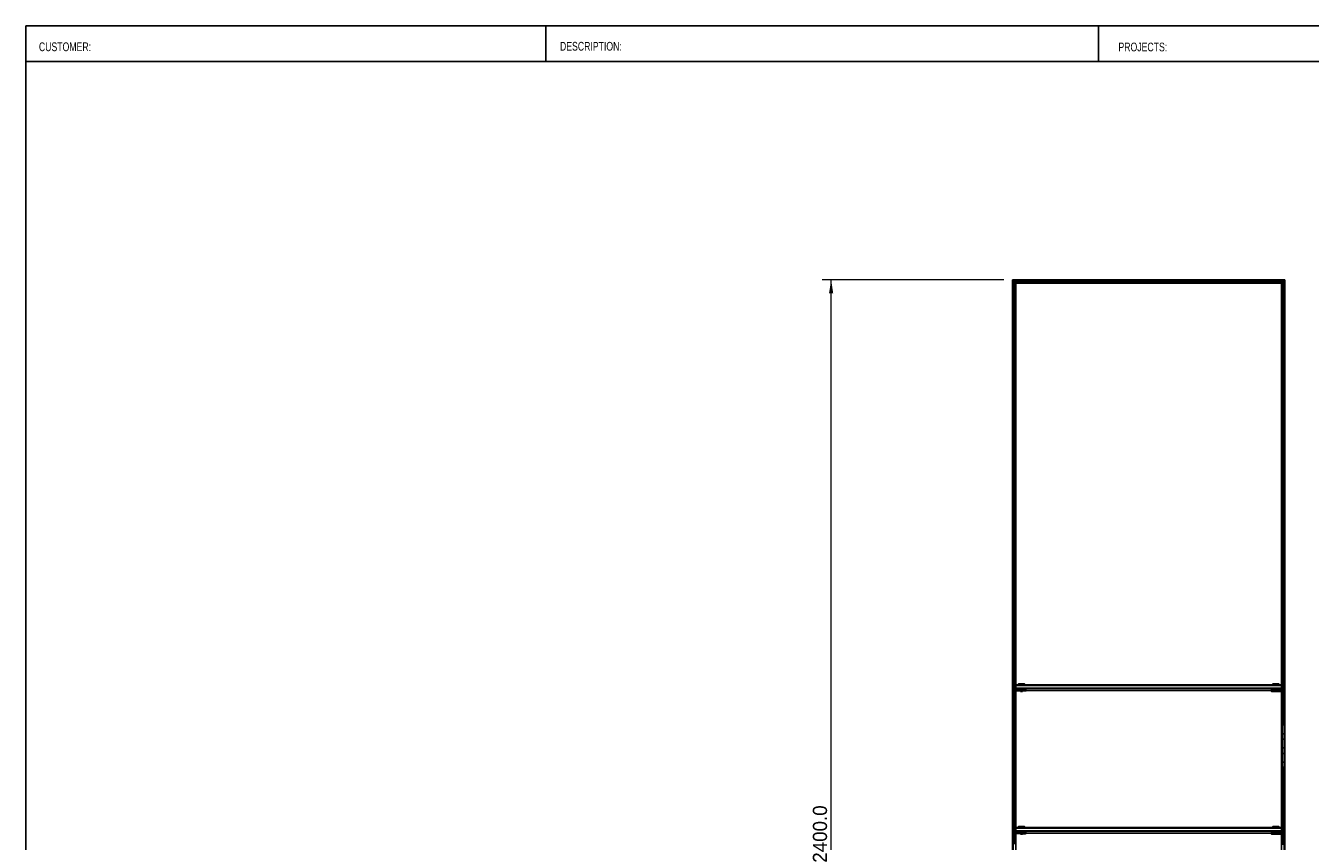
# Model space of a CAD drawing. Header units: millimetres. Extents: x 130 to 5868, y 139 to 4070.
# Tile 3 of 4: x 130 to 3010, y 2241 to 4070. Entities that reach past the tile are written whole.
import ezdxf

# ---------------------------------------------------------------- set-up
doc = ezdxf.new("R2010")
doc.units = ezdxf.units.MM
doc.header["$LTSCALE"] = 20
doc.layers.add('1轮廓实线层', color=7, linetype='Continuous')
doc.styles.add('SLDTEXTSTYLE1', font='Arial Narrow', dxfattribs={"width": 0.87})
doc.styles.add('SLDTEXTSTYLE2', font='ARIAL.TTF', dxfattribs={"width": 0.948})
doc.styles.add('SLDTEXTSTYLE3', font='ARIALBD.TTF', dxfattribs={"width": 0.948})
doc.dimstyles.new('SLDDIMSTYLE0', dxfattribs={"dimtxt": 30.819824, "dimasz": 30.819824, "dimexe": 0, "dimexo": 0.0625, "dimgap": 7.704956, "dimtad": 1, "dimdec": 1, "dimrnd": 1e-09, "dimzin": 4, "dimdsep": 46, "dimtxsty": 'SLDTEXTSTYLE3', "dimsah": 1, "dimcen": 0.09, "dimadec": 0, "dimazin": 1, "dimtfac": 1, "dimtdec": 1, "dimtofl": 0, "dimtmove": 0, "dimatfit": 3, "dimfxl": 1, "dimfrac": 2, "dimtolj": 1, "dimtzin": 12, "dimarcsym": 0})

# ---------------------------------------------------------------- blocks, each defined once
blk = doc.blocks.new('_D')
at = {"color": 7, "linetype": 'Continuous', "lineweight": 18}
for p, q in [((2322.5, 3500.5), (1915.7, 3500.5)), ((1935.7, 1100.5), (1935.7, 3500.5)), ((2322.5, 1100.5), (1915.7, 1100.5))]:
    blk.add_line(p, q, dxfattribs=at)
for points in [[(1935.7, 3500.5), (1930.9, 3469.6), (1940.4, 3469.6)], [(1935.7, 1100.5), (1940.4, 1131.3), (1930.9, 1131.3)]]:
    blk.add_solid(points, dxfattribs=at)
at = {"color": 7, "linetype": 'Continuous', "lineweight": 18, "insert": (1894.7, 2193.3), "char_height": 31.75, "attachment_point": 1, "rotation": 90, "style": 'SLDTEXTSTYLE2'}
blk.add_mtext('2400.0', dxfattribs=at)

msp = doc.modelspace()

# ---------------------------------------------------------------- linework, layer by layer
at = {"color": 7, "linetype": 'Continuous', "lineweight": 25}
for p, q in [((5806.63, 4070), (130.48, 4070)), ((130.48, 140), (130.48, 4070)), ((1296.01, 3990), (1296.01, 4070)), ((2534.93, 3990), (2534.93, 4070)), ((130.48, 3990), (5806.63, 3990))]:
    msp.add_line(p, q, dxfattribs=at)
at = {"layer": '1轮廓实线层'}
for p, q in [((2952.22, 3500.45), (2342.47, 3500.45)), ((2342.47, 1100.45), (2342.47, 3500.45)), ((2342.82, 3500.1), (2342.47, 3500.45)), ((2951.87, 3500.1), (2342.82, 3500.1)), ((2343.62, 3499.3), (2342.82, 3500.1)), ((2342.82, 3500.1), (2342.82, 1100.8)), ((2343.62, 3499.3), (2342.82, 3500.1)), ((2951.07, 3499.3), (2343.62, 3499.3)), ((2343.62, 1101.6), (2343.62, 3499.3)), ((2343.97, 3498.95), (2343.62, 3499.3)), ((2950.72, 3498.95), (2343.97, 3498.95)), ((2347.72, 3495.2), (2343.97, 3498.95)), ((2343.97, 3498.95), (2343.97, 1101.95)), ((2946.97, 3495.2), (2347.72, 3495.2)), ((2347.72, 2580.97), (2347.72, 3495.2)), ((2348.07, 3494.85), (2347.72, 3495.2)), ((2946.62, 3494.85), (2348.07, 3494.85)), ((2348.87, 3494.05), (2348.07, 3494.85)), ((2348.87, 3494.05), (2348.07, 3494.85)), ((2348.07, 3494.85), (2348.35, 2581.93)), ((2945.82, 3494.05), (2348.87, 3494.05)), ((2349.22, 3493.7), (2348.87, 3494.05)), ((2349.22, 2591.84), (2348.87, 3494.05)), ((2945.47, 3493.7), (2349.22, 3493.7)), ((2349.92, 3493), (2349.22, 3493.7)), ((2349.22, 3493.7), (2349.22, 2591.84)), ((2349.92, 3493), (2349.22, 3493.7)), ((2349.92, 2591.96), (2349.92, 3493)), ((2944.77, 3493), (2349.92, 3493)), ((2944.77, 3493), (2945.47, 3493.7)), ((2944.77, 3493), (2945.47, 3493.7)), ((2944.77, 2591.96), (2944.77, 3493)), ((2945.82, 3494.05), (2945.47, 2591.84)), ((2945.47, 2591.84), (2945.47, 3493.7)), ((2945.82, 3494.05), (2946.62, 3494.85)), ((2946.62, 3494.85), (2945.82, 3494.05)), ((2946.35, 2580.93), (2946.62, 3494.85)), ((2946.97, 3495.2), (2950.72, 3498.95)), ((2946.97, 3495.2), (2950.72, 3498.95)), ((2946.97, 3495.2), (2946.97, 2579.97)), ((2950.72, 3494.25), (2946.97, 3494.25)), ((2950.72, 1101.95), (2950.72, 3498.95)), ((2951.07, 3499.3), (2951.87, 3500.1)), ((2951.87, 3500.1), (2951.07, 3499.3)), ((2951.07, 3499.3), (2951.07, 1101.6)), ((2951.87, 1100.8), (2951.87, 3500.1)), ((2952.22, 3500.45), (2952.22, 1100.45)), ((2946.97, 3474.65), (2950.72, 3474.65)), ((2950.72, 3462.25), (2946.97, 3462.25)), ((2946.97, 3442.65), (2950.72, 3442.65)), ((2950.72, 3430.25), (2946.97, 3430.25)), ((2946.97, 3410.65), (2950.72, 3410.65)), ((2950.72, 3398.25), (2946.97, 3398.25)), ((2946.97, 3378.65), (2950.72, 3378.65)), ((2950.72, 3366.25), (2946.97, 3366.25)), ((2946.97, 3346.65), (2950.72, 3346.65)), ((2950.72, 3334.25), (2946.97, 3334.25)), ((2946.97, 3314.65), (2950.72, 3314.65)), ((2950.72, 3302.25), (2946.97, 3302.25)), ((2946.97, 3282.65), (2950.72, 3282.65)), ((2950.72, 3270.25), (2946.97, 3270.25)), ((2946.97, 3250.65), (2950.72, 3250.65)), ((2950.72, 3238.25), (2946.97, 3238.25)), ((2946.97, 3218.65), (2950.72, 3218.65)), ((2950.72, 3206.25), (2946.97, 3206.25)), ((2946.97, 3186.65), (2950.72, 3186.65)), ((2950.72, 3174.25), (2946.97, 3174.25)), ((2946.97, 3154.65), (2950.72, 3154.65)), ((2950.72, 3142.25), (2946.97, 3142.25)), ((2946.97, 3122.65), (2950.72, 3122.65)), ((2950.72, 3110.25), (2946.97, 3110.25)), ((2946.97, 3090.65), (2950.72, 3090.65)), ((2950.72, 3078.25), (2946.97, 3078.25)), ((2946.97, 3058.65), (2950.72, 3058.65)), ((2950.72, 3046.25), (2946.97, 3046.25)), ((2946.97, 3026.65), (2950.72, 3026.65)), ((2950.72, 3014.25), (2946.97, 3014.25)), ((2946.97, 2994.65), (2950.72, 2994.65)), ((2950.72, 2982.25), (2946.97, 2982.25)), ((2946.97, 2962.65), (2950.72, 2962.65)), ((2950.72, 2950.25), (2946.97, 2950.25)), ((2946.97, 2930.65), (2950.72, 2930.65)), ((2950.72, 2918.25), (2946.97, 2918.25)), ((2946.97, 2898.65), (2950.72, 2898.65)), ((2950.72, 2886.25), (2946.97, 2886.25)), ((2946.97, 2866.65), (2950.72, 2866.65)), ((2950.72, 2854.25), (2946.97, 2854.25)), ((2946.97, 2834.65), (2950.72, 2834.65)), ((2950.72, 2822.25), (2946.97, 2822.25)), ((2946.97, 2802.65), (2950.72, 2802.65)), ((2950.72, 2790.25), (2946.97, 2790.25)), ((2946.97, 2770.65), (2950.72, 2770.65)), ((2950.72, 2758.25), (2946.97, 2758.25)), ((2946.97, 2738.65), (2950.72, 2738.65)), ((2950.72, 2726.25), (2946.97, 2726.25)), ((2946.97, 2706.65), (2950.72, 2706.65)), ((2950.72, 2694.25), (2946.97, 2694.25)), ((2946.97, 2674.65), (2950.72, 2674.65)), ((2950.72, 2662.25), (2946.97, 2662.25)), ((2946.97, 2642.65), (2950.72, 2642.65)), ((2950.72, 2630.25), (2946.97, 2630.25)), ((2344.35, 2598.25), (2347.35, 2598.25)), ((2344.35, 2592.98), (2344.35, 2598.25)), ((2347.35, 2592.98), (2344.35, 2592.98)), ((2344.35, 2592.98), (2344.35, 2591.02)), ((2347.35, 2598.25), (2347.35, 2592.98)), ((2347.35, 2592.98), (2347.35, 2591.02)), ((2348.35, 2590.96), (2349.35, 2591.96)), ((2349.35, 2591.96), (2349.35, 2590.98)), ((2349.35, 2591.96), (2945.35, 2591.96)), ((2355.6, 2594.31), (2354.85, 2593.56)), ((2354.85, 2593.56), (2355.35, 2592.06)), ((2355.6, 2592.11), (2355.35, 2592.06)), ((2355.6, 2592.11), (2355.6, 2591.96)), ((2369.85, 2593.56), (2369.1, 2594.31)), ((2369.1, 2592.05), (2369.1, 2592.11)), ((2369.85, 2592.11), (2369.85, 2593.56)), ((2925.6, 2594.31), (2924.85, 2593.56)), ((2924.85, 2593.56), (2924.85, 2592.11)), ((2925.6, 2592.11), (2925.6, 2592.11)), ((2939.85, 2593.56), (2939.1, 2594.31)), ((2939.1, 2592.05), (2939.1, 2592.11)), ((2939.85, 2592.11), (2939.85, 2593.56)), ((2945.35, 2591.96), (2945.35, 2590.98)), ((2946.35, 2590.96), (2945.35, 2591.96)), ((2946.97, 2610.65), (2950.72, 2610.65)), ((2950.72, 2598.25), (2946.97, 2598.25)), ((2947.35, 2597.25), (2950.35, 2597.25)), ((2947.35, 2591.98), (2947.35, 2597.25)), ((2950.35, 2591.98), (2947.35, 2591.98)), ((2947.35, 2591.98), (2947.35, 2590.02)), ((2950.35, 2597.25), (2950.35, 2591.98)), ((2950.35, 2591.98), (2950.35, 2590.02)), ((2347.35, 2591.02), (2344.35, 2591.02)), ((2344.35, 2591.02), (2344.35, 2580.02)), ((2344.35, 2554.58), (2344.35, 2580.02)), ((2347.35, 2580.02), (2344.35, 2580.02)), ((2347.35, 2591.02), (2347.35, 2580.02)), ((2347.35, 2554.58), (2347.35, 2580.02)), ((2349.35, 2563.29), (2347.35, 2563.29)), ((2349.35, 2562.94), (2347.35, 2563.29)), ((2348.35, 2590.96), (2349.35, 2590.98)), ((2348.35, 2590.96), (2348.35, 2584.96)), ((2349.35, 2584.98), (2348.35, 2584.96)), ((2349.35, 2583.96), (2348.35, 2584.96)), ((2348.35, 2584.96), (2348.35, 2581.93)), ((2349.35, 2584.98), (2349.35, 2590.98)), ((2945.35, 2590.98), (2349.35, 2590.98)), ((2349.35, 2584.98), (2945.35, 2584.98)), ((2349.35, 2584.98), (2349.35, 2583.96)), ((2945.35, 2583.96), (2349.35, 2583.96)), ((2349.35, 2582.75), (2349.35, 2583.96)), ((2349.35, 2579.28), (2349.35, 2563.29)), ((2349.35, 2563.29), (2349.35, 2562.94)), ((2349.35, 2562.94), (2349.35, 2560.67)), ((2349.92, 2271.96), (2349.92, 2577.72)), ((2362.35, 2583.28), (2351.35, 2583.28)), ((2362.35, 2581.28), (2351.35, 2581.28)), ((2351.35, 2580.93), (2351.35, 2581.28)), ((2351.35, 2580.93), (2359.85, 2581.11)), ((2359.85, 2580.61), (2351.35, 2580.67)), ((2362.35, 2578.67), (2351.35, 2578.67)), ((2351.35, 2578.32), (2351.35, 2578.67)), ((2351.35, 2578.32), (2359.85, 2578.49)), ((2359.85, 2581.11), (2359.85, 2580.61)), ((2359.85, 2580.61), (2360.35, 2580.11)), ((2359.85, 2578.49), (2359.85, 2577.99)), ((2359.85, 2577.99), (2360.35, 2577.49)), ((2362.35, 2581.28), (2362.35, 2583.28)), ((2362.35, 2578.67), (2362.35, 2580.14)), ((2364.35, 2580.11), (2364.85, 2580.61)), ((2364.35, 2577.49), (2364.85, 2577.99)), ((2364.85, 2580.61), (2364.85, 2581.11)), ((2364.85, 2577.99), (2364.85, 2578.49)), ((2372.35, 2581.11), (2372.35, 2583.11)), ((2372.35, 2578.49), (2372.35, 2580.49)), ((2372.35, 2579.64), (2925.6, 2579.62)), ((2922.35, 2582.11), (2922.35, 2580.11)), ((2922.35, 2579.49), (2922.35, 2577.49)), ((2925.6, 2583.11), (2925.6, 2582.24)), ((2925.6, 2579.62), (2925.6, 2579.62)), ((2930.33, 2580.13), (2930.35, 2580.11)), ((2930.33, 2577.51), (2930.35, 2577.49)), ((2932.35, 2580.28), (2932.35, 2582.28)), ((2943.35, 2582.28), (2932.35, 2582.28)), ((2943.35, 2580.28), (2932.35, 2580.28)), ((2932.35, 2579.93), (2943.35, 2579.93)), ((2932.35, 2577.67), (2932.35, 2579.67)), ((2943.35, 2579.67), (2932.35, 2579.67)), ((2943.35, 2577.67), (2932.35, 2577.67)), ((2932.35, 2577.32), (2943.35, 2577.32)), ((2934.35, 2580.11), (2934.37, 2580.13)), ((2934.35, 2577.49), (2934.37, 2577.51)), ((2939.1, 2582.28), (2939.1, 2583.11)), ((2939.1, 2579.67), (2939.1, 2579.93)), ((2943.35, 2580.28), (2943.35, 2579.93)), ((2943.35, 2579.67), (2944.4, 2579.64)), ((2943.35, 2577.67), (2943.35, 2577.32)), ((2944.77, 2271.96), (2944.77, 2576.72)), ((2945.35, 2584.98), (2945.35, 2590.98)), ((2946.35, 2590.96), (2945.35, 2590.98)), ((2945.35, 2584.98), (2946.35, 2584.96)), ((2945.35, 2584.98), (2945.35, 2583.96)), ((2945.35, 2583.96), (2946.35, 2584.96)), ((2945.35, 2581.75), (2945.35, 2583.96)), ((2945.35, 2578.28), (2945.35, 2562.29)), ((2946.35, 2590.96), (2946.35, 2584.96)), ((2946.35, 2584.96), (2946.35, 2580.93)), ((2947.33, 2578.65), (2947.35, 2578.65)), ((2950.35, 2590.02), (2947.35, 2590.02)), ((2947.35, 2590.02), (2947.35, 2579.02)), ((2947.35, 2553.58), (2947.35, 2579.02)), ((2950.35, 2579.02), (2947.35, 2579.02)), ((2950.35, 2590.02), (2950.35, 2579.02)), ((2950.35, 2553.58), (2950.35, 2579.02)), ((2950.35, 2579.02), (2950.72, 2578.65)), ((2950.72, 2566.25), (2950.35, 2566.25)), ((2347.35, 2554.58), (2344.35, 2554.58)), ((2344.35, 2554.58), (2344.35, 2551.91)), ((2347.35, 2551.91), (2344.35, 2551.91)), ((2344.35, 2551.91), (2344.35, 2534.06)), ((2347.35, 2534.06), (2344.35, 2534.06)), ((2344.35, 2510.82), (2344.35, 2534.06)), ((2349.35, 2560.67), (2347.35, 2560.67)), ((2349.35, 2560.32), (2347.35, 2560.67)), ((2347.35, 2554.58), (2347.35, 2551.91)), ((2347.35, 2551.91), (2347.35, 2534.06)), ((2347.35, 2510.82), (2347.35, 2534.06)), ((2347.72, 2260.97), (2347.72, 2560.32)), ((2347.72, 2560.32), (2348.07, 2261.58)), ((2349.22, 2271.84), (2348.87, 2560.32)), ((2349.35, 2560.32), (2349.22, 2271.84)), ((2349.35, 2560.67), (2349.35, 2560.32)), ((2945.35, 2562.29), (2947.35, 2562.29)), ((2945.35, 2561.94), (2947.35, 2562.29)), ((2945.35, 2561.94), (2945.35, 2562.29)), ((2945.35, 2561.94), (2945.35, 2559.67)), ((2945.35, 2559.32), (2945.35, 2559.67)), ((2945.35, 2559.67), (2947.35, 2559.32)), ((2945.35, 2559.32), (2947.35, 2559.32)), ((2945.35, 2271.96), (2945.47, 2559.32)), ((2945.47, 2559.32), (2945.82, 2271.49)), ((2946.35, 2260.93), (2946.62, 2559.32)), ((2946.62, 2559.32), (2946.97, 2259.97)), ((2946.97, 2546.65), (2947.35, 2546.65)), ((2947.35, 2534.25), (2946.97, 2534.25)), ((2950.35, 2553.58), (2947.35, 2553.58)), ((2947.35, 2553.58), (2947.35, 2550.91)), ((2950.35, 2550.91), (2947.35, 2550.91)), ((2947.35, 2550.91), (2947.35, 2533.06)), ((2950.35, 2553.58), (2950.35, 2550.91)), ((2950.35, 2550.91), (2950.35, 2533.06)), ((2950.35, 2546.65), (2950.72, 2546.65)), ((2950.72, 2534.25), (2950.35, 2534.25)), ((2347.35, 2510.82), (2344.35, 2510.82)), ((2344.35, 2510.82), (2344.35, 2507.25)), ((2347.35, 2507.25), (2344.35, 2507.25)), ((2347.35, 2510.82), (2347.35, 2507.25)), ((2946.97, 2514.65), (2947.35, 2514.65)), ((2950.35, 2533.06), (2947.35, 2533.06)), ((2947.35, 2509.82), (2947.35, 2533.06)), ((2950.35, 2509.82), (2947.35, 2509.82)), ((2947.35, 2509.82), (2947.35, 2506.25)), ((2950.35, 2506.25), (2947.35, 2506.25)), ((2950.35, 2509.82), (2950.35, 2533.06)), ((2950.35, 2514.65), (2950.72, 2514.65)), ((2950.35, 2509.82), (2950.35, 2506.25)), ((2950.72, 2502.25), (2946.97, 2502.25)), ((2946.97, 2482.65), (2950.72, 2482.65)), ((2950.72, 2470.25), (2946.97, 2470.25)), ((2946.97, 2450.65), (2950.72, 2450.65)), ((2950.72, 2438.25), (2946.97, 2438.25)), ((2946.97, 2418.65), (2950.72, 2418.65)), ((2950.72, 2406.25), (2946.97, 2406.25)), ((2946.97, 2386.65), (2950.72, 2386.65)), ((2950.72, 2374.25), (2946.97, 2374.25)), ((2946.97, 2354.65), (2950.72, 2354.65)), ((2950.72, 2342.25), (2946.97, 2342.25)), ((2946.97, 2322.65), (2950.72, 2322.65)), ((2950.72, 2310.25), (2946.97, 2310.25)), ((2343.97, 2290.65), (2347.72, 2290.65)), ((2344.35, 2272.98), (2343.97, 2278.25)), ((2347.35, 2278.25), (2343.97, 2278.25)), ((2347.35, 2278.25), (2347.35, 2272.98)), ((2947.35, 2277.25), (2950.35, 2277.25)), ((2947.35, 2271.98), (2947.35, 2277.25)), ((2950.35, 2277.25), (2950.35, 2271.98)), ((2343.97, 2258.65), (2344.35, 2258.65)), ((2344.35, 2246.25), (2343.97, 2246.25)), ((2347.35, 2272.98), (2344.35, 2272.98)), ((2344.35, 2272.98), (2344.35, 2271.02)), ((2347.35, 2271.02), (2344.35, 2271.02)), ((2344.35, 2271.02), (2344.35, 2260.02)), ((2344.35, 2234.58), (2344.35, 2260.02)), ((2347.35, 2260.02), (2344.35, 2260.02)), ((2347.35, 2272.98), (2347.35, 2271.02)), ((2347.35, 2271.02), (2347.35, 2260.02)), ((2347.35, 2234.58), (2347.35, 2260.02)), ((2348.35, 2264.96), (2348.07, 2261.58)), ((2348.35, 2270.96), (2349.35, 2271.96)), ((2348.35, 2270.96), (2349.35, 2270.98)), ((2348.35, 2270.96), (2348.35, 2264.96)), ((2349.35, 2264.98), (2348.35, 2264.96)), ((2349.35, 2263.96), (2348.35, 2264.96)), ((2349.35, 2271.96), (2349.35, 2270.98)), ((2349.35, 2271.96), (2945.35, 2271.96)), ((2349.35, 2264.98), (2349.35, 2270.98)), ((2945.35, 2270.98), (2349.35, 2270.98)), ((2349.35, 2264.98), (2945.35, 2264.98)), ((2349.35, 2264.98), (2349.35, 2263.96)), ((2945.35, 2263.96), (2349.35, 2263.96)), ((2349.35, 2262.75), (2349.35, 2263.96)), ((2349.35, 2259.28), (2349.35, 2243.29)), ((2349.92, 1951.96), (2349.92, 2257.72)), ((2362.35, 2263.28), (2351.35, 2263.28)), ((2362.35, 2261.28), (2351.35, 2261.28)), ((2351.35, 2260.93), (2351.35, 2261.28)), ((2351.35, 2260.93), (2359.85, 2261.11)), ((2359.85, 2260.61), (2351.35, 2260.67)), ((2362.35, 2258.67), (2351.35, 2258.67)), ((2351.35, 2258.32), (2351.35, 2258.67)), ((2351.35, 2258.32), (2359.85, 2258.49)), ((2355.6, 2274.31), (2354.85, 2273.56)), ((2354.85, 2273.56), (2355.35, 2272.06)), ((2355.6, 2272.11), (2355.35, 2272.06)), ((2355.6, 2272.11), (2355.6, 2271.96)), ((2359.85, 2261.11), (2359.85, 2260.61)), ((2359.85, 2260.61), (2360.35, 2260.11)), ((2359.85, 2258.49), (2359.85, 2257.99)), ((2359.85, 2257.99), (2360.35, 2257.49)), ((2362.35, 2261.28), (2362.35, 2263.28)), ((2362.35, 2258.67), (2362.35, 2260.14)), ((2364.35, 2260.11), (2364.85, 2260.61)), ((2364.35, 2257.49), (2364.85, 2257.99)), ((2364.85, 2260.61), (2364.85, 2261.11)), ((2364.85, 2257.99), (2364.85, 2258.49)), ((2369.85, 2273.56), (2369.1, 2274.31)), ((2369.1, 2272.05), (2369.1, 2272.11)), ((2369.85, 2272.11), (2369.85, 2273.56)), ((2372.35, 2261.11), (2372.35, 2263.11)), ((2372.35, 2258.49), (2372.35, 2260.49)), ((2372.35, 2259.64), (2925.6, 2259.62)), ((2922.35, 2262.11), (2922.35, 2260.11)), ((2922.35, 2259.49), (2922.35, 2257.49)), ((2925.6, 2274.31), (2924.85, 2273.56)), ((2924.85, 2273.56), (2924.85, 2272.11)), ((2925.6, 2272.11), (2925.6, 2272.11)), ((2925.6, 2263.11), (2925.6, 2262.24)), ((2925.6, 2259.62), (2925.6, 2259.62)), ((2930.33, 2260.13), (2930.35, 2260.11)), ((2930.33, 2257.51), (2930.35, 2257.49)), ((2932.35, 2260.28), (2932.35, 2262.28)), ((2943.35, 2262.28), (2932.35, 2262.28)), ((2943.35, 2260.28), (2932.35, 2260.28)), ((2932.35, 2259.93), (2943.35, 2259.93)), ((2932.35, 2257.67), (2932.35, 2259.67)), ((2943.35, 2259.67), (2932.35, 2259.67)), ((2943.35, 2257.67), (2932.35, 2257.67)), ((2932.35, 2257.32), (2943.35, 2257.32)), ((2934.35, 2260.11), (2934.37, 2260.13)), ((2934.35, 2257.49), (2934.37, 2257.51)), ((2939.85, 2273.56), (2939.1, 2274.31)), ((2939.1, 2272.05), (2939.1, 2272.11)), ((2939.1, 2262.28), (2939.1, 2263.11)), ((2939.1, 2259.67), (2939.1, 2259.93)), ((2939.85, 2272.11), (2939.85, 2273.56)), ((2943.35, 2260.28), (2943.35, 2259.93)), ((2943.35, 2259.67), (2944.4, 2259.64)), ((2943.35, 2257.67), (2943.35, 2257.32)), ((2944.77, 1951.96), (2944.77, 2256.72)), ((2945.35, 2271.96), (2945.35, 2270.98)), ((2946.35, 2270.96), (2945.35, 2271.96)), ((2945.35, 2264.98), (2945.35, 2270.98)), ((2946.35, 2270.96), (2945.35, 2270.98)), ((2945.35, 2264.98), (2946.35, 2264.96)), ((2945.35, 2264.98), (2945.35, 2263.96)), ((2945.35, 2263.96), (2946.35, 2264.96)), ((2945.35, 2261.75), (2945.35, 2263.96)), ((2945.35, 2258.28), (2945.35, 2242.29)), ((2946.35, 2270.96), (2946.35, 2264.96)), ((2946.35, 2264.96), (2946.35, 2260.93)), ((2950.35, 2271.98), (2947.35, 2271.98)), ((2947.35, 2271.98), (2947.35, 2270.02)), ((2950.35, 2270.02), (2947.35, 2270.02)), ((2947.35, 2270.02), (2947.35, 2259.02)), ((2947.35, 2233.58), (2947.35, 2259.02)), ((2950.35, 2259.02), (2947.35, 2259.02)), ((2950.35, 2271.98), (2950.35, 2270.02)), ((2950.35, 2270.02), (2950.35, 2259.02)), ((2950.35, 2233.58), (2950.35, 2259.02)), ((2349.35, 2243.29), (2347.35, 2243.29)), ((2349.35, 2242.94), (2347.35, 2243.29)), ((2349.35, 2243.29), (2349.35, 2242.94)), ((2349.35, 2242.94), (2349.35, 2240.67)), ((2945.35, 2241.94), (2945.35, 2242.29)), ((2945.35, 2242.29), (2947.35, 2241.94)), ((2945.35, 2241.94), (2945.35, 2239.67)), ((2945.35, 2241.94), (2947.35, 2241.94))]:
    msp.add_line(p, q, dxfattribs=at)
at = {"layer": '1轮廓实线层', "flags": 128}
for points in [[(2355.35, 2592.06), (2355.12, 2592.07), (2354.86, 2592.1), (2354.95, 2592.13), (2355.38, 2592.16), (2356.14, 2592.18), (2357.19, 2592.2), (2358.48, 2592.22), (2359.95, 2592.23), (2361.54, 2592.24), (2363.16, 2592.24), (2364.74, 2592.23), (2366.22, 2592.22), (2367.51, 2592.2), (2368.56, 2592.18), (2369.32, 2592.16), (2369.75, 2592.13), (2369.84, 2592.1), (2369.58, 2592.07), (2369.1, 2592.05)], [(2925.6, 2592.11), (2925.12, 2592.07), (2924.86, 2592.1), (2924.95, 2592.13), (2925.38, 2592.16), (2926.14, 2592.18), (2927.19, 2592.2), (2928.48, 2592.22), (2929.95, 2592.23), (2931.54, 2592.24), (2933.16, 2592.24), (2934.74, 2592.23), (2936.22, 2592.22), (2937.51, 2592.2), (2938.56, 2592.18), (2939.32, 2592.16), (2939.75, 2592.13), (2939.84, 2592.1), (2939.58, 2592.07), (2939.1, 2592.05)], [(2351.35, 2580.67), (2350.57, 2580.59), (2350.04, 2580.44)], [(2359.85, 2580.61), (2359.85, 2580.61), (2360.04, 2580.63), (2360.58, 2580.64), (2361.39, 2580.65), (2362.35, 2580.65)], [(2359.85, 2577.99), (2359.85, 2577.99), (2360.04, 2578.01), (2360.58, 2578.02), (2361.39, 2578.03), (2362.35, 2578.04)], [(2362.35, 2580.14), (2361.58, 2580.14), (2360.94, 2580.13), (2360.5, 2580.12), (2360.35, 2580.11), (2360.5, 2580.1), (2360.94, 2580.08), (2361.58, 2580.08), (2362.35, 2580.07), (2363.11, 2580.08), (2363.76, 2580.08), (2364.2, 2580.1), (2364.35, 2580.11), (2364.2, 2580.12), (2363.76, 2580.13), (2363.11, 2580.14), (2362.35, 2580.14)], [(2362.35, 2577.53), (2361.58, 2577.52), (2360.94, 2577.52), (2360.5, 2577.51), (2360.35, 2577.49), (2360.5, 2577.48), (2360.94, 2577.47), (2361.58, 2577.46), (2362.35, 2577.46), (2363.11, 2577.46), (2363.76, 2577.47), (2364.2, 2577.48), (2364.35, 2577.49), (2364.2, 2577.51), (2363.76, 2577.52), (2363.11, 2577.52), (2362.35, 2577.53)], [(2362.35, 2581.28), (2364.3, 2581.28), (2366.18, 2581.27), (2367.9, 2581.25), (2369.42, 2581.23), (2370.66, 2581.21), (2371.59, 2581.18), (2372.16, 2581.14), (2372.35, 2581.11), (2372.16, 2581.08), (2371.59, 2581.04), (2370.66, 2581.01), (2369.42, 2580.99), (2367.9, 2580.96), (2366.18, 2580.95), (2364.85, 2581.11)], [(2362.35, 2580.65), (2363.31, 2580.65), (2364.12, 2580.64), (2364.66, 2580.63), (2364.85, 2580.61), (2364.85, 2580.61)], [(2362.35, 2578.67), (2364.3, 2578.66), (2366.18, 2578.65), (2367.9, 2578.64), (2369.42, 2578.61), (2370.66, 2578.59), (2371.59, 2578.56), (2372.16, 2578.53), (2372.35, 2578.49), (2372.16, 2578.46), (2371.59, 2578.42), (2370.66, 2578.39), (2369.42, 2578.37), (2367.9, 2578.35), (2366.18, 2578.33), (2364.85, 2578.49)], [(2362.35, 2578.04), (2363.31, 2578.03), (2364.12, 2578.02), (2364.66, 2578.01), (2364.85, 2577.99), (2364.85, 2577.99)], [(2932.35, 2579.93), (2930.4, 2579.94), (2928.52, 2579.95), (2926.79, 2579.96), (2925.28, 2579.99), (2924.03, 2580.01), (2923.11, 2580.04), (2922.54, 2580.08), (2922.35, 2580.11), (2922.54, 2580.14), (2923.11, 2580.18), (2924.03, 2580.21), (2925.28, 2580.23), (2926.79, 2580.25), (2928.52, 2580.27), (2930.4, 2580.28), (2932.35, 2580.28)], [(2932.35, 2577.32), (2930.4, 2577.32), (2928.52, 2577.33), (2926.79, 2577.35), (2925.28, 2577.37), (2924.03, 2577.39), (2923.11, 2577.42), (2922.54, 2577.46), (2922.35, 2577.49), (2922.54, 2577.53), (2923.11, 2577.56), (2924.03, 2577.59), (2925.28, 2577.61), (2926.79, 2577.64), (2928.52, 2577.65), (2930.4, 2577.66), (2932.35, 2577.67)], [(2932.35, 2580.07), (2931.49, 2580.07), (2930.76, 2580.08), (2930.27, 2580.09), (2930.1, 2580.11), (2930.27, 2580.12), (2930.76, 2580.14), (2931.49, 2580.15), (2932.35, 2580.15), (2933.21, 2580.15), (2933.94, 2580.14), (2934.43, 2580.12), (2934.6, 2580.11), (2934.43, 2580.09), (2933.94, 2580.08), (2933.21, 2580.07), (2932.35, 2580.07)], [(2932.35, 2577.45), (2931.49, 2577.45), (2930.76, 2577.46), (2930.27, 2577.48), (2930.1, 2577.49), (2930.27, 2577.51), (2930.76, 2577.52), (2931.49, 2577.53), (2932.35, 2577.53), (2933.21, 2577.53), (2933.94, 2577.52), (2934.43, 2577.51), (2934.6, 2577.49), (2934.43, 2577.48), (2933.94, 2577.46), (2933.21, 2577.45), (2932.35, 2577.45)], [(2932.35, 2580.14), (2931.58, 2580.14), (2930.94, 2580.13), (2930.5, 2580.12), (2930.35, 2580.11), (2930.5, 2580.1), (2930.94, 2580.08), (2931.58, 2580.08), (2932.35, 2580.07), (2933.11, 2580.08), (2933.76, 2580.08), (2934.2, 2580.1), (2934.35, 2580.11), (2934.2, 2580.12), (2933.76, 2580.13), (2933.11, 2580.14), (2932.35, 2580.14)], [(2932.35, 2577.53), (2931.58, 2577.52), (2930.94, 2577.52), (2930.5, 2577.51), (2930.35, 2577.49), (2930.5, 2577.48), (2930.94, 2577.47), (2931.58, 2577.46), (2932.35, 2577.46), (2933.11, 2577.46), (2933.76, 2577.47), (2934.2, 2577.48), (2934.35, 2577.49), (2934.2, 2577.51), (2933.76, 2577.52), (2933.11, 2577.52), (2932.35, 2577.53)], [(2944.4, 2579.64), (2944.13, 2579.59), (2943.35, 2579.67)], [(2351.35, 2260.67), (2350.57, 2260.59), (2350.04, 2260.44)], [(2355.35, 2272.06), (2355.12, 2272.07), (2354.86, 2272.1), (2354.95, 2272.13), (2355.38, 2272.16), (2356.14, 2272.18), (2357.19, 2272.2), (2358.48, 2272.22), (2359.95, 2272.23), (2361.54, 2272.24), (2363.16, 2272.24), (2364.74, 2272.23), (2366.22, 2272.22), (2367.51, 2272.2), (2368.56, 2272.18), (2369.32, 2272.16), (2369.75, 2272.13), (2369.84, 2272.1), (2369.58, 2272.07), (2369.1, 2272.05)], [(2359.85, 2260.61), (2359.85, 2260.61), (2360.04, 2260.63), (2360.58, 2260.64), (2361.39, 2260.65), (2362.35, 2260.65)], [(2359.85, 2257.99), (2359.85, 2257.99), (2360.04, 2258.01), (2360.58, 2258.02), (2361.39, 2258.03), (2362.35, 2258.04)], [(2362.35, 2260.14), (2361.58, 2260.14), (2360.94, 2260.13), (2360.5, 2260.12), (2360.35, 2260.11), (2360.5, 2260.1), (2360.94, 2260.08), (2361.58, 2260.08), (2362.35, 2260.07), (2363.11, 2260.08), (2363.76, 2260.08), (2364.2, 2260.1), (2364.35, 2260.11), (2364.2, 2260.12), (2363.76, 2260.13), (2363.11, 2260.14), (2362.35, 2260.14)], [(2362.35, 2257.53), (2361.58, 2257.52), (2360.94, 2257.52), (2360.5, 2257.51), (2360.35, 2257.49), (2360.5, 2257.48), (2360.94, 2257.47), (2361.58, 2257.46), (2362.35, 2257.46), (2363.11, 2257.46), (2363.76, 2257.47), (2364.2, 2257.48), (2364.35, 2257.49), (2364.2, 2257.51), (2363.76, 2257.52), (2363.11, 2257.52), (2362.35, 2257.53)], [(2362.35, 2261.28), (2364.3, 2261.28), (2366.18, 2261.27), (2367.9, 2261.25), (2369.42, 2261.23), (2370.66, 2261.21), (2371.59, 2261.18), (2372.16, 2261.14), (2372.35, 2261.11), (2372.16, 2261.08), (2371.59, 2261.04), (2370.66, 2261.01), (2369.42, 2260.99), (2367.9, 2260.96), (2366.18, 2260.95), (2364.85, 2261.11)], [(2362.35, 2260.65), (2363.31, 2260.65), (2364.12, 2260.64), (2364.66, 2260.63), (2364.85, 2260.61), (2364.85, 2260.61)], [(2362.35, 2258.67), (2364.3, 2258.66), (2366.18, 2258.65), (2367.9, 2258.64), (2369.42, 2258.61), (2370.66, 2258.59), (2371.59, 2258.56), (2372.16, 2258.53), (2372.35, 2258.49), (2372.16, 2258.46), (2371.59, 2258.42), (2370.66, 2258.39), (2369.42, 2258.37), (2367.9, 2258.35), (2366.18, 2258.33), (2364.85, 2258.49)], [(2362.35, 2258.04), (2363.31, 2258.03), (2364.12, 2258.02), (2364.66, 2258.01), (2364.85, 2257.99), (2364.85, 2257.99)], [(2932.35, 2259.93), (2930.4, 2259.94), (2928.52, 2259.95), (2926.79, 2259.96), (2925.28, 2259.99), (2924.03, 2260.01), (2923.11, 2260.04), (2922.54, 2260.08), (2922.35, 2260.11), (2922.54, 2260.14), (2923.11, 2260.18), (2924.03, 2260.21), (2925.28, 2260.23), (2926.79, 2260.25), (2928.52, 2260.27), (2930.4, 2260.28), (2932.35, 2260.28)], [(2932.35, 2257.32), (2930.4, 2257.32), (2928.52, 2257.33), (2926.79, 2257.35), (2925.28, 2257.37), (2924.03, 2257.39), (2923.11, 2257.42), (2922.54, 2257.46), (2922.35, 2257.49), (2922.54, 2257.53), (2923.11, 2257.56), (2924.03, 2257.59), (2925.28, 2257.61), (2926.79, 2257.64), (2928.52, 2257.65), (2930.4, 2257.66), (2932.35, 2257.67)], [(2925.6, 2272.11), (2925.12, 2272.07), (2924.86, 2272.1), (2924.95, 2272.13), (2925.38, 2272.16), (2926.14, 2272.18), (2927.19, 2272.2), (2928.48, 2272.22), (2929.95, 2272.23), (2931.54, 2272.24), (2933.16, 2272.24), (2934.74, 2272.23), (2936.22, 2272.22), (2937.51, 2272.2), (2938.56, 2272.18), (2939.32, 2272.16), (2939.75, 2272.13), (2939.84, 2272.1), (2939.58, 2272.07), (2939.1, 2272.05)], [(2932.35, 2260.07), (2931.49, 2260.07), (2930.76, 2260.08), (2930.27, 2260.09), (2930.1, 2260.11), (2930.27, 2260.12), (2930.76, 2260.14), (2931.49, 2260.15), (2932.35, 2260.15), (2933.21, 2260.15), (2933.94, 2260.14), (2934.43, 2260.12), (2934.6, 2260.11), (2934.43, 2260.09), (2933.94, 2260.08), (2933.21, 2260.07), (2932.35, 2260.07)], [(2932.35, 2257.45), (2931.49, 2257.45), (2930.76, 2257.46), (2930.27, 2257.48), (2930.1, 2257.49), (2930.27, 2257.51), (2930.76, 2257.52), (2931.49, 2257.53), (2932.35, 2257.53), (2933.21, 2257.53), (2933.94, 2257.52), (2934.43, 2257.51), (2934.6, 2257.49), (2934.43, 2257.48), (2933.94, 2257.46), (2933.21, 2257.45), (2932.35, 2257.45)], [(2932.35, 2260.14), (2931.58, 2260.14), (2930.94, 2260.13), (2930.5, 2260.12), (2930.35, 2260.11), (2930.5, 2260.1), (2930.94, 2260.08), (2931.58, 2260.08), (2932.35, 2260.07), (2933.11, 2260.08), (2933.76, 2260.08), (2934.2, 2260.1), (2934.35, 2260.11), (2934.2, 2260.12), (2933.76, 2260.13), (2933.11, 2260.14), (2932.35, 2260.14)], [(2932.35, 2257.53), (2931.58, 2257.52), (2930.94, 2257.52), (2930.5, 2257.51), (2930.35, 2257.49), (2930.5, 2257.48), (2930.94, 2257.47), (2931.58, 2257.46), (2932.35, 2257.46), (2933.11, 2257.46), (2933.76, 2257.47), (2934.2, 2257.48), (2934.35, 2257.49), (2934.2, 2257.51), (2933.76, 2257.52), (2933.11, 2257.52), (2932.35, 2257.53)], [(2944.4, 2259.64), (2944.13, 2259.59), (2943.35, 2259.67)]]:
    msp.add_lwpolyline(points, dxfattribs=at)
at = {"layer": '1轮廓实线层'}
for centre, radius, start, end in [((2362.35, 2430.21), 163.52, 87.37112, 92.62888), ((2362.35, 2450.48), 143.98, 87.31338, 92.68662), ((2362.35, 2451.66), 140.61, 87.24847, 92.75153), ((2932.35, 2430.21), 163.52, 87.37112, 92.62888), ((2932.35, 2450.48), 143.98, 87.31338, 92.68662), ((2932.35, 2451.66), 140.61, 87.24847, 92.75153), ((2351.35, 2579.28), 4, 89.99564, 179.99564), ((2351.35, 2579.28), 2, 89.99564, 179.99564), ((2351.35, 2578.93), 2, 89.99564, 179.99564), ((2351.35, 2576.67), 2, 89.99564, 179.99564), ((2351.32, 2576.32), 2, 89.11658, 169.95075), ((2364.85, 2439.91), 143.4, 87.00167, 90.99863), ((2366.66, 2494.63), 86.05, 86.21089, 91.20769), ((2929.85, 2438.91), 143.4, 89.00137, 92.99833), ((2929.85, 2436.29), 143.4, 89.00137, 92.99833), ((2932.35, 2442.66), 140.61, 87.24847, 92.75153), ((2943.37, 2578.28), 4, 5.28403, 90.24785), ((2943.35, 2578.28), 2, 0.00436, 90.00436), ((2943.38, 2577.93), 2, 10.04925, 90.88342), ((2943.35, 2575.67), 2, 0.00436, 90.00436), ((2943.38, 2575.32), 2, 10.04925, 90.88342), ((2351.35, 2259.28), 4, 89.99564, 179.99564), ((2351.35, 2259.28), 2, 89.99564, 179.99564), ((2351.35, 2258.93), 2, 89.99564, 179.99564), ((2351.35, 2256.67), 2, 89.99564, 179.99564), ((2351.32, 2256.32), 2, 89.11658, 169.95075), ((2362.35, 2110.21), 163.52, 87.37112, 92.62888), ((2362.35, 2130.48), 143.98, 87.31338, 92.68662), ((2362.35, 2131.66), 140.61, 87.24847, 92.75153), ((2364.85, 2119.91), 143.4, 87.00167, 90.99863), ((2366.66, 2174.63), 86.05, 86.21089, 91.20769), ((2929.85, 2118.91), 143.4, 89.00137, 92.99833), ((2929.85, 2116.29), 143.4, 89.00137, 92.99833), ((2932.35, 2110.21), 163.52, 87.37112, 92.62888), ((2932.35, 2130.48), 143.98, 87.31338, 92.68662), ((2932.35, 2131.66), 140.61, 87.24847, 92.75153), ((2932.35, 2122.66), 140.61, 87.24847, 92.75153), ((2943.35, 2258.28), 4, 0.00436, 90.00436), ((2943.35, 2258.28), 2, 0.00436, 90.00436), ((2943.38, 2257.93), 2, 10.04925, 90.88342), ((2943.35, 2255.67), 2, 0.00436, 90.00436), ((2943.38, 2255.32), 2, 10.04925, 90.88342)]:
    msp.add_arc(centre, radius, start, end, dxfattribs=at)
for points in [[(2342.82, 3500.1), (2342.78, 3500.14), (2342.74, 3500.19), (2342.65, 3500.27), (2342.61, 3500.32), (2342.54, 3500.38), (2342.52, 3500.41), (2342.48, 3500.44), (2342.47, 3500.45), (2342.47, 3500.45)], [(2343.97, 3498.95), (2343.97, 3498.95), (2343.97, 3498.96), (2343.93, 3498.99), (2343.91, 3499.02), (2343.84, 3499.09), (2343.8, 3499.13), (2343.71, 3499.22), (2343.67, 3499.26), (2343.62, 3499.3)], [(2348.07, 3494.85), (2348.03, 3494.89), (2347.99, 3494.94), (2347.9, 3495.02), (2347.86, 3495.07), (2347.79, 3495.13), (2347.77, 3495.16), (2347.73, 3495.19), (2347.72, 3495.2), (2347.72, 3495.2)], [(2349.22, 3493.7), (2349.22, 3493.7), (2349.22, 3493.71), (2349.18, 3493.74), (2349.16, 3493.77), (2349.09, 3493.84), (2349.05, 3493.88), (2348.96, 3493.97), (2348.92, 3494.01), (2348.87, 3494.05)], [(2945.47, 3493.7), (2945.47, 3493.7), (2945.48, 3493.71), (2945.52, 3493.74), (2945.54, 3493.77), (2945.61, 3493.84), (2945.65, 3493.88), (2945.74, 3493.97), (2945.78, 3494.01), (2945.82, 3494.05)], [(2945.47, 3493.7), (2945.47, 3493.7), (2945.48, 3493.71), (2945.52, 3493.74), (2945.54, 3493.77), (2945.61, 3493.84), (2945.65, 3493.88), (2945.74, 3493.97), (2945.78, 3494.01), (2945.82, 3494.05)], [(2946.62, 3494.85), (2946.67, 3494.89), (2946.71, 3494.94), (2946.8, 3495.02), (2946.84, 3495.07), (2946.91, 3495.13), (2946.93, 3495.16), (2946.97, 3495.19), (2946.97, 3495.2), (2946.97, 3495.2)], [(2946.62, 3494.85), (2946.67, 3494.89), (2946.71, 3494.94), (2946.8, 3495.02), (2946.84, 3495.07), (2946.91, 3495.13), (2946.93, 3495.16), (2946.97, 3495.19), (2946.97, 3495.2), (2946.97, 3495.2)], [(2950.72, 3498.95), (2950.72, 3498.95), (2950.73, 3498.96), (2950.77, 3498.99), (2950.79, 3499.02), (2950.86, 3499.09), (2950.9, 3499.13), (2950.99, 3499.22), (2951.03, 3499.26), (2951.07, 3499.3)], [(2950.72, 3498.95), (2950.72, 3498.95), (2950.73, 3498.96), (2950.77, 3498.99), (2950.79, 3499.02), (2950.86, 3499.09), (2950.9, 3499.13), (2950.99, 3499.22), (2951.03, 3499.26), (2951.07, 3499.3)], [(2951.87, 3500.1), (2951.92, 3500.14), (2951.96, 3500.19), (2952.05, 3500.27), (2952.09, 3500.32), (2952.16, 3500.38), (2952.18, 3500.41), (2952.22, 3500.44), (2952.22, 3500.45), (2952.22, 3500.45)], [(2951.87, 3500.1), (2951.92, 3500.14), (2951.96, 3500.19), (2952.05, 3500.27), (2952.09, 3500.32), (2952.16, 3500.38), (2952.18, 3500.41), (2952.22, 3500.44), (2952.22, 3500.45), (2952.22, 3500.45)]]:
    msp.add_open_spline(points, degree=3, knots=[0, 0, 0, 0, 0.25, 0.25, 0.5, 0.5, 0.75, 0.75, 1, 1, 1, 1], dxfattribs=at)

# ---------------------------------------------------------------- texts
at = {"color": 7, "linetype": 'Continuous', "lineweight": 18, "attachment_point": 1, "style": 'SLDTEXTSTYLE1'}
for s, insert, char_height in [('CUSTOMER:', (160.12, 4032.44), 19.55), ('DESCRIPTION:', (1327.95, 4033.61), 19.5505), ('PROJECTS:', (2579.58, 4032.01), 19.55)]:
    msp.add_mtext(s, dxfattribs=dict(at, insert=insert, char_height=char_height))

# ---------------------------------------------------------------- dimensions: what is measured, and where the dimension line sits
at = {"color": 7, "linetype": 'Continuous', "lineweight": 18}
dim = msp.add_linear_dim(base=(1935.66, 3500.45), p1=(2342.47, 1100.45), p2=(2342.47, 3500.45), angle=90, dimstyle='SLDDIMSTYLE0', dxfattribs=at)
dim.commit()
dim.dimension.update_dxf_attribs({"geometry": '_D', "text_midpoint": (1935.66, 2258), "dimtype": 160})

doc.saveas('drawing.dxf')
